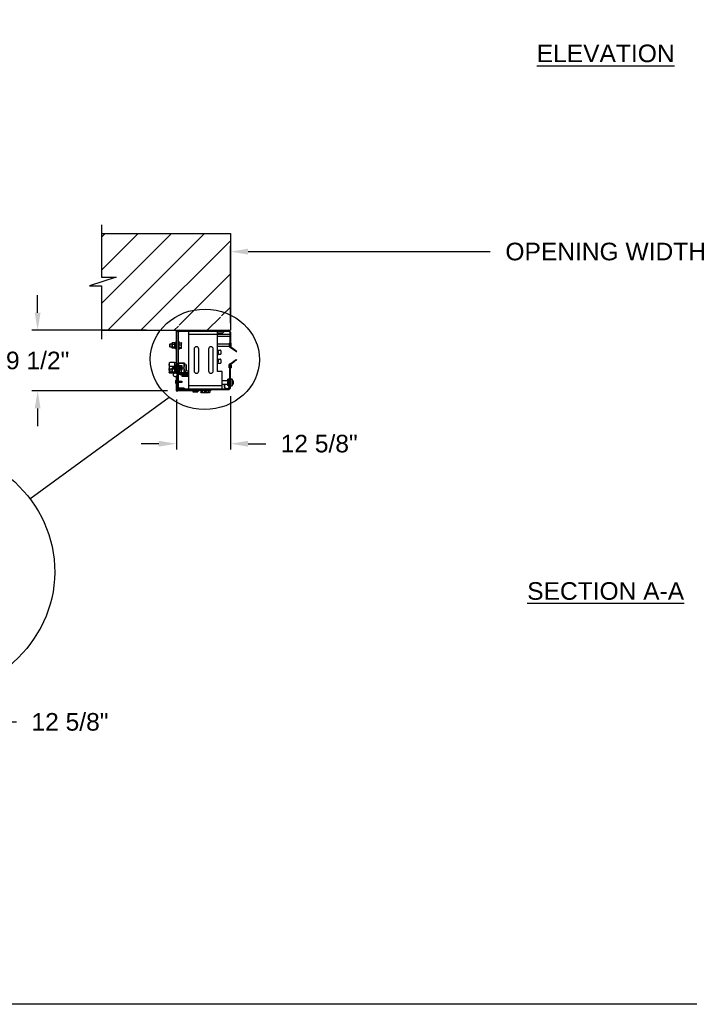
# Model space of a CAD drawing. Header units: inches. Extents: x 170 to 288, y 234 to 248.
# Tile 118 of 256: x 201.16 to 204.72, y 234.45 to 239.7. Entities that reach past the tile are written whole.
import ezdxf

# ---------------------------------------------------------------- set-up
doc = ezdxf.new("R2010")
doc.units = ezdxf.units.IN
doc.header["$LTSCALE"] = 0.25
doc.header["$MEASUREMENT"] = 0
for name, color, linetype in [('ANNOTATIONS', 1, 'Continuous'), ('DETAILS', 4, 'Continuous'), ('SLIM E GUIDE MOTOR RH', 7, 'Continuous')]:
    doc.layers.add(name, color=color, linetype=linetype)
doc.styles.add('ARIAL', font='arial.ttf', dxfattribs={"height": 0.09375})
doc.dimstyles.new('STANDARD$0', dxfattribs={"dimtxt": 0.09375, "dimasz": 0.09375, "dimexe": 0.03125, "dimexo": 0.046875, "dimgap": 0.09, "dimtad": 0, "dimtih": 1, "dimtoh": 1, "dimdec": 4, "dimzin": 0, "dimdsep": 46, "dimtxsty": 'ARIAL', "dimcen": 0.09, "dimadec": 0, "dimazin": 0, "dimtfac": 1, "dimtdec": 4, "dimtofl": 0, "dimtmove": 0, "dimatfit": 1, "dimfxl": 1, "dimtolj": 1, "dimtzin": 0, "dimarcsym": 0})

# ---------------------------------------------------------------- blocks, each defined once
blk = doc.blocks.new('*D19')
at = {"layer": 'ANNOTATIONS', "color": 0, "lineweight": -2, "transparency": 16777216}
for p, q in [((202.2791, 237.6899), (202.2791, 237.4048)), ((201.9901, 237.671), (201.9901, 237.4048)), ((201.8963, 237.436), (201.8026, 237.436)), ((202.3728, 237.436), (202.4666, 237.436))]:
    blk.add_line(p, q, dxfattribs=at)
at = {"layer": 'ANNOTATIONS', "color": 0, "transparency": 16777216}
for points in [[(201.8963, 237.4516), (201.8963, 237.4204), (201.9901, 237.436)], [(202.3728, 237.4516), (202.3728, 237.4204), (202.2791, 237.436)]]:
    blk.add_solid(points, dxfattribs=at)
at = {"layer": 'defpoints', "color": 0, "transparency": 16777216}
for p in [(202.2791, 237.7368), (201.9901, 237.7179), (202.2791, 237.436)]:
    blk.add_point(p, dxfattribs=at)
at = {"layer": 'ANNOTATIONS', "color": 0, "transparency": 16777216, "insert": (202.7517, 237.436), "char_height": 0.09375, "attachment_point": 5, "style": 'ARIAL'}
blk.add_mtext('\\A1;12 5/8"', dxfattribs=at)
blk = doc.blocks.new('*D20')
at = {"layer": 'ANNOTATIONS', "color": 0, "lineweight": -2, "transparency": 16777216}
for p, q in [((201.2507, 238.1347), (201.2507, 238.2284)), ((201.8307, 238.0409), (201.2195, 238.0409)), ((201.9432, 237.7179), (201.2195, 237.7179)), ((201.2507, 237.6242), (201.2507, 237.5304))]:
    blk.add_line(p, q, dxfattribs=at)
at = {"layer": 'ANNOTATIONS', "color": 0, "transparency": 16777216}
for points in [[(201.2351, 238.1347), (201.2663, 238.1347), (201.2507, 238.0409)], [(201.2351, 237.6242), (201.2663, 237.6242), (201.2507, 237.7179)]]:
    blk.add_solid(points, dxfattribs=at)
at = {"layer": 'defpoints', "color": 0, "transparency": 16777216}
for p in [(201.2507, 238.0409), (201.8776, 238.0409), (201.9901, 237.7179)]:
    blk.add_point(p, dxfattribs=at)
at = {"layer": 'ANNOTATIONS', "color": 0, "transparency": 16777216, "insert": (201.2507, 237.8794), "char_height": 0.09375, "attachment_point": 5, "style": 'ARIAL'}
blk.add_mtext('\\A1;9 1/2" ', dxfattribs=at)
blk = doc.blocks.new('*D17')
at = {"layer": 'ANNOTATIONS', "color": 0, "lineweight": -2, "transparency": 16777216}
for p, q in [((202.2791, 238.0782), (202.2791, 238.4916)), ((206.2793, 238.0802), (206.2793, 238.4916)), ((202.3728, 238.4603), (203.6627, 238.4603)), ((206.1855, 238.4603), (204.8954, 238.4603))]:
    blk.add_line(p, q, dxfattribs=at)
at = {"layer": 'ANNOTATIONS', "color": 0, "transparency": 16777216}
for points in [[(202.3728, 238.4759), (202.3728, 238.4447), (202.2791, 238.4603)], [(206.1855, 238.4759), (206.1855, 238.4447), (206.2793, 238.4603)]]:
    blk.add_solid(points, dxfattribs=at)
at = {"layer": 'defpoints', "color": 0, "transparency": 16777216}
for p in [(206.2793, 238.4603), (202.2791, 238.0313), (206.2793, 238.0334)]:
    blk.add_point(p, dxfattribs=at)
at = {"layer": 'ANNOTATIONS', "color": 0, "transparency": 16777216, "insert": (204.2791, 238.4603), "char_height": 0.09375, "attachment_point": 5, "style": 'ARIAL'}
blk.add_mtext('\\A1;OPENING WIDTH', dxfattribs=at)
blk = doc.blocks.new('*D83')
at = {"layer": 'ANNOTATIONS', "color": 0, "lineweight": -2, "transparency": 16777216}
for p, q in [((200.9504, 236.3288), (200.9504, 235.9211)), ((200.2161, 236.2809), (200.2161, 235.9211)), ((200.1223, 235.9524), (200.0286, 235.9524)), ((201.0441, 235.9524), (201.1379, 235.9524))]:
    blk.add_line(p, q, dxfattribs=at)
at = {"layer": 'ANNOTATIONS', "color": 0, "transparency": 16777216}
for points in [[(200.1223, 235.968), (200.1223, 235.9367), (200.2161, 235.9524)], [(201.0441, 235.968), (201.0441, 235.9367), (200.9504, 235.9524)]]:
    blk.add_solid(points, dxfattribs=at)
at = {"layer": 'defpoints', "color": 0, "transparency": 16777216}
for p in [(200.9504, 236.3757), (200.2161, 236.3277), (200.9504, 235.9524)]:
    blk.add_point(p, dxfattribs=at)
at = {"layer": 'ANNOTATIONS', "color": 0, "transparency": 16777216, "insert": (201.423, 235.9524), "char_height": 0.09375, "attachment_point": 5, "style": 'ARIAL'}
blk.add_mtext('\\A1;12 5/8"', dxfattribs=at)

msp = doc.modelspace()

# ---------------------------------------------------------------- hatches: boundary and pattern name
at = {"layer": 'SLIM E GUIDE MOTOR RH'}
h = msp.add_hatch(dxfattribs=at)
h.set_pattern_fill('ANSI31', color=256)
edge = h.paths.add_edge_path()
edge.add_line((202.27907, 238.55657), (201.59157, 238.55657))
edge.add_line((201.59157, 238.55657), (201.59157, 238.32505))
edge.add_line((201.59157, 238.32505), (201.66954, 238.32505))
edge.add_line((201.66954, 238.32505), (201.52747, 238.27814))
edge.add_line((201.52747, 238.27814), (201.59157, 238.27814))
edge.add_line((201.59157, 238.27814), (201.59157, 238.04094))
edge.add_line((201.59157, 238.04094), (201.90489, 238.04094))
edge.add_ellipse((202.14231, 237.88618), major_axis=(0.29083, -0.002), ratio=0.919729, start_angle=62.31458, end_angle=145.08186, ccw=False)
edge.add_line((202.27907, 238.12212), (202.27907, 238.55657))
edge = h.paths.add_edge_path(flags=17)
edge.add_ellipse((202.14231, 237.88618), major_axis=(0.29083, -0.002), ratio=0.919729, start_angle=62.31458, end_angle=145.08186)
edge.add_line((201.90489, 238.04094), (202.27907, 238.04094))
edge.add_line((202.27907, 238.04094), (202.27907, 238.12212))
h.paths.add_polyline_path([(206.8886, 238.32505), (206.96657, 238.32505), (206.96657, 238.55657), (206.27907, 238.55657), (206.27907, 238.04094), (206.96657, 238.04094), (206.96657, 238.27814), (207.03067, 238.27814)])

# ---------------------------------------------------------------- linework, layer by layer
at = {"layer": 'defpoints'}
msp.add_lwpolyline([(213.72204, 234.44685), (194.25216, 234.44685), (194.25216, 247.18196), (213.72204, 247.18196)], close=True, dxfattribs=at)
at = {"layer": 'DETAILS'}
msp.add_line((201.20993, 237.14226), (201.9514, 237.68459), dxfattribs=at)
for centre, major_axis in [((202.14231, 237.88618), (0.29083, -0.002)), ((200.60291, 236.7553), (0.73896, -0.00509))]:
    msp.add_ellipse(centre, major_axis=major_axis, ratio=0.919729, dxfattribs=at)
at = {"layer": 'SLIM E GUIDE MOTOR RH'}
for p, q in [((201.59157, 238.60344), (201.59157, 238.32505)), ((201.59157, 238.55657), (202.27907, 238.55657)), ((202.27907, 238.55657), (202.27907, 238.04094)), ((202.27907, 238.50969), (202.27907, 238.25373)), ((201.66954, 238.32505), (201.52747, 238.27814)), ((201.59157, 238.32505), (201.66954, 238.32505)), ((201.52747, 238.27814), (201.59157, 238.27814)), ((201.59157, 238.27814), (201.59157, 237.99407)), ((201.59157, 238.04094), (202.27907, 238.04094)), ((201.99007, 238.04094), (201.99007, 237.85643)), ((201.99007, 238.03697), (201.9984, 238.03697)), ((201.9984, 238.03697), (201.9984, 237.73677)), ((201.9984, 238.03605), (201.99965, 238.03605)), ((201.9984, 238.03131), (202.00237, 238.03131)), ((202.00237, 237.73807), (202.00237, 238.03131)), ((202.00494, 238.03605), (202.05454, 238.03605)), ((202.00804, 238.03697), (202.00804, 238.04094)), ((202.00804, 238.04094), (202.26944, 238.04094)), ((202.00804, 238.03697), (202.26944, 238.03697)), ((202.05454, 238.03697), (202.05454, 237.72844)), ((202.05454, 238.02031), (202.2751, 238.02031)), ((202.20942, 237.82031), (202.20942, 238.03697)), ((202.20942, 238.02656), (202.23312, 238.02656)), ((202.2751, 238.00781), (202.20942, 238.00781)), ((202.2435, 238.03605), (202.27253, 238.03605)), ((202.26944, 238.04094), (202.26944, 238.03697)), ((202.2751, 238.03131), (202.27907, 238.03131)), ((202.2751, 238.03131), (202.2751, 237.95344)), ((202.27907, 238.03131), (202.27907, 237.95344)), ((201.9557, 237.9667), (201.95723, 237.96822)), ((201.9557, 237.95308), (201.9557, 237.9667)), ((201.95723, 237.95156), (201.9557, 237.95308)), ((201.95723, 237.96822), (201.96764, 237.96822)), ((201.95723, 237.95156), (201.95723, 237.96822)), ((201.96764, 237.95156), (201.95723, 237.95156)), ((201.96764, 237.97239), (201.96847, 237.97335)), ((201.96764, 237.97239), (201.96764, 237.94739)), ((201.96847, 237.94643), (201.96764, 237.94739)), ((201.9809, 237.97418), (201.9693, 237.97418)), ((201.9809, 237.96525), (201.9693, 237.96525)), ((201.9809, 237.95096), (201.9693, 237.95096)), ((201.9809, 237.9456), (201.9693, 237.9456)), ((201.98174, 237.97335), (201.98257, 237.97239)), ((201.98257, 237.94739), (201.98174, 237.94643)), ((201.98257, 237.97437), (201.98674, 237.97437)), ((201.98257, 237.97437), (201.98257, 237.94541)), ((201.98257, 237.9469), (201.98674, 237.9469)), ((201.98257, 237.94606), (201.98674, 237.94606)), ((201.98674, 237.94541), (201.98257, 237.94541)), ((201.98674, 237.98072), (201.99007, 237.98072)), ((201.98674, 237.98072), (201.98674, 237.93906)), ((202.00237, 237.98072), (202.0057, 237.98072)), ((202.0057, 237.93906), (202.0057, 237.98072)), ((202.0057, 237.97378), (202.01672, 237.97378)), ((202.0057, 237.96344), (202.01672, 237.96344)), ((202.0057, 237.94955), (202.01672, 237.94955)), ((202.0057, 237.946), (202.01672, 237.946)), ((202.0176, 237.9728), (202.01784, 237.97239)), ((202.01784, 237.94739), (202.0176, 237.94698)), ((202.01784, 237.94739), (202.01784, 237.97239)), ((202.27242, 237.96614), (202.20942, 237.96614)), ((202.27241, 237.95364), (202.20942, 237.95364)), ((202.27255, 237.97081), (202.27211, 237.95546)), ((202.27525, 237.96816), (202.27424, 237.97107)), ((202.27483, 237.95571), (202.27486, 237.96084)), ((202.27507, 237.96184), (202.27507, 237.96297)), ((202.27508, 237.96399), (202.27508, 237.96505)), ((202.27509, 237.96609), (202.2751, 237.96713)), ((202.2751, 237.96614), (202.27509, 237.96614)), ((202.27907, 237.95344), (202.2751, 237.95344)), ((202.27708, 237.95039), (202.31013, 237.92731)), ((202.27927, 237.96614), (202.27907, 237.96614)), ((202.27926, 237.96447), (202.27907, 237.96447)), ((202.28034, 237.97107), (202.27923, 237.96813)), ((202.27925, 237.96297), (202.27925, 237.96182)), ((202.27927, 237.96503), (202.27926, 237.96397)), ((202.27928, 237.9671), (202.27927, 237.96606)), ((202.27931, 237.96083), (202.27934, 237.95571)), ((202.28811, 237.94573), (202.28019, 237.95153)), ((202.28197, 237.95534), (202.28192, 237.97078)), ((202.28988, 237.94446), (202.28928, 237.94489)), ((202.29174, 237.94312), (202.29116, 237.94354)), ((201.99007, 237.93906), (201.98674, 237.93906)), ((202.0057, 237.93906), (202.00237, 237.93906)), ((202.08471, 237.94104), (202.08471, 237.82437)), ((202.10971, 237.82437), (202.10971, 237.94104)), ((202.16194, 237.94104), (202.16194, 237.82437)), ((202.18694, 237.82437), (202.18694, 237.94104)), ((202.20942, 237.93541), (202.22478, 237.93541)), ((202.21528, 237.92708), (202.20942, 237.92708)), ((202.20942, 237.92707), (202.21351, 237.92707)), ((202.21561, 237.91283), (202.21561, 237.92674)), ((202.22478, 237.91249), (202.21594, 237.91249)), ((202.22811, 237.93208), (202.22811, 237.91583)), ((202.29359, 237.94179), (202.29293, 237.94227)), ((202.2955, 237.94043), (202.29471, 237.94099)), ((202.29732, 237.93912), (202.29662, 237.93962)), ((202.29931, 237.93769), (202.29847, 237.93829)), ((202.30113, 237.93638), (202.3004, 237.93691)), ((202.30306, 237.935), (202.30212, 237.93567)), ((202.30488, 237.93369), (202.30409, 237.93426)), ((202.30678, 237.93233), (202.30594, 237.93293)), ((202.30853, 237.93107), (202.30783, 237.93158)), ((202.31056, 237.92962), (202.30962, 237.93029)), ((201.95217, 237.86594), (201.95291, 237.8668)), ((201.95217, 237.86594), (201.95217, 237.81594)), ((201.95291, 237.8668), (201.95423, 237.86833)), ((201.9555, 237.86964), (201.95432, 237.86825)), ((201.9812, 237.86964), (201.9555, 237.86964)), ((201.9812, 237.86877), (201.9555, 237.86877)), ((201.9812, 237.84822), (201.9555, 237.84822)), ((201.96764, 237.83906), (201.9688, 237.8404)), ((201.96764, 237.83906), (201.96764, 237.81406)), ((201.9693, 237.84095), (201.96879, 237.84037)), ((201.9809, 237.84095), (201.9693, 237.84095)), ((201.9809, 237.84095), (201.98142, 237.84037)), ((201.9812, 237.86964), (201.9812, 237.84061)), ((201.9812, 237.86594), (201.98174, 237.86594)), ((201.98141, 237.8404), (201.98257, 237.83906)), ((201.98174, 237.86839), (201.99007, 237.86839)), ((201.98174, 237.84002), (201.98174, 237.86839)), ((201.98644, 237.85338), (201.98174, 237.85338)), ((201.98644, 237.8494), (201.98174, 237.8494)), ((201.98257, 237.84104), (201.98674, 237.84104)), ((201.98257, 237.84104), (201.98257, 237.81389)), ((201.987, 237.85643), (201.98644, 237.85514)), ((201.98644, 237.85555), (201.98672, 237.85604)), ((201.98644, 237.85555), (201.98644, 237.84305)), ((201.987, 237.84673), (201.98644, 237.84445)), ((201.98672, 237.84256), (201.98644, 237.84305)), ((201.98644, 237.83888), (201.987, 237.83985)), ((201.987, 237.83985), (201.98644, 237.83805)), ((201.98644, 237.83888), (201.98644, 237.82638)), ((201.98674, 237.84253), (201.98674, 237.83963)), ((201.987, 237.84217), (201.98681, 237.84261)), ((201.99277, 237.85643), (201.987, 237.85643)), ((201.99277, 237.85385), (201.987, 237.85385)), ((201.99277, 237.84673), (201.987, 237.84673)), ((201.99277, 237.84217), (201.987, 237.84217)), ((201.99277, 237.83985), (201.987, 237.83985)), ((201.99007, 237.84217), (201.99007, 237.83985)), ((201.99277, 237.85797), (201.99444, 237.85797)), ((201.99277, 237.85797), (201.99277, 237.82397)), ((201.99277, 237.8413), (201.99444, 237.8413)), ((201.99444, 237.8618), (201.99444, 237.72864)), ((201.9984, 237.8618), (201.99444, 237.8618)), ((201.9984, 237.85763), (201.99444, 237.85763)), ((202.00237, 237.86594), (202.0029, 237.86594)), ((202.00237, 237.85347), (202.01944, 237.85347)), ((202.00237, 237.85337), (202.00634, 237.85337)), ((202.0029, 237.85347), (202.0029, 237.86799)), ((202.0029, 237.86799), (202.0286, 237.86799)), ((202.0029, 237.86605), (202.0286, 237.86605)), ((202.00634, 237.81567), (202.00634, 237.85337)), ((202.01944, 237.84513), (202.00634, 237.84513)), ((202.00634, 237.84117), (202.0286, 237.84117)), ((202.00634, 237.84067), (202.01672, 237.84067)), ((202.01672, 237.84067), (202.01745, 237.83969)), ((202.01746, 237.8397), (202.01784, 237.83906)), ((202.01784, 237.83906), (202.01784, 237.8368)), ((202.01944, 237.85347), (202.01944, 237.84513)), ((202.0286, 237.86799), (202.02948, 237.86604)), ((202.03163, 237.86629), (202.03194, 237.86594)), ((202.03194, 237.81594), (202.03194, 237.86594)), ((202.03194, 237.85761), (202.03236, 237.85761)), ((202.03236, 237.86177), (202.0398, 237.86177)), ((202.03236, 237.82011), (202.03236, 237.86177)), ((202.04174, 237.85903), (202.04174, 237.85703)), ((202.04247, 237.85805), (202.04174, 237.85805)), ((202.042, 237.85697), (202.04343, 237.85681)), ((202.04278, 237.82452), (202.04278, 237.85689)), ((202.0432, 237.85684), (202.0432, 237.82466)), ((202.0437, 237.8248), (202.0437, 237.85648)), ((202.20942, 237.87274), (202.21528, 237.87274)), ((202.22478, 237.8644), (202.20942, 237.8644)), ((202.21561, 237.87307), (202.21561, 237.88699)), ((202.21594, 237.88732), (202.22478, 237.88732)), ((202.22811, 237.88399), (202.22811, 237.86774)), ((202.27255, 237.84124), (202.27211, 237.85658)), ((202.27525, 237.84389), (202.27424, 237.84098)), ((202.27483, 237.85634), (202.27486, 237.8512)), ((202.27507, 237.8502), (202.27507, 237.84907)), ((202.27508, 237.84805), (202.27508, 237.847)), ((202.27509, 237.84596), (202.2751, 237.84492)), ((202.2751, 237.85861), (202.27907, 237.85861)), ((202.2751, 237.73677), (202.2751, 237.85861)), ((202.27708, 237.86165), (202.30958, 237.88435)), ((202.27907, 237.73677), (202.27907, 237.85861)), ((202.28034, 237.84098), (202.27923, 237.84391)), ((202.27925, 237.84908), (202.27925, 237.85023)), ((202.27927, 237.84701), (202.27926, 237.84808)), ((202.27928, 237.84494), (202.27927, 237.84599)), ((202.27931, 237.85122), (202.27934, 237.85634)), ((202.28811, 237.86632), (202.28019, 237.86052)), ((202.28197, 237.85671), (202.28192, 237.84127)), ((202.28988, 237.86759), (202.28928, 237.86716)), ((202.29174, 237.86892), (202.29116, 237.86851)), ((202.29359, 237.87026), (202.29293, 237.86978)), ((202.2955, 237.87162), (202.29471, 237.87106)), ((202.29732, 237.87293), (202.29662, 237.87243)), ((202.29931, 237.87436), (202.29847, 237.87376)), ((202.30113, 237.87566), (202.3004, 237.87514)), ((202.30306, 237.87705), (202.30212, 237.87637)), ((202.30488, 237.87835), (202.30409, 237.87779)), ((202.30678, 237.87972), (202.30594, 237.87912)), ((202.30853, 237.88098), (202.30783, 237.88047)), ((202.30824, 237.88041), (202.30824, 237.88077)), ((202.31056, 237.88243), (202.30962, 237.88176)), ((201.95291, 237.81508), (201.95217, 237.81594)), ((201.95423, 237.81355), (201.95291, 237.81508)), ((201.9555, 237.81225), (201.95352, 237.81456)), ((201.9557, 237.82039), (201.9555, 237.82039)), ((201.96846, 237.81311), (201.9555, 237.81311)), ((201.96923, 237.81225), (201.9555, 237.81225)), ((201.9557, 237.83336), (201.95723, 237.83489)), ((201.9557, 237.81975), (201.9557, 237.83336)), ((201.95723, 237.81822), (201.9557, 237.81975)), ((201.95723, 237.83489), (201.96764, 237.83489)), ((201.95723, 237.81822), (201.95723, 237.83489)), ((201.96764, 237.81822), (201.95723, 237.81822)), ((201.9688, 237.81271), (201.96764, 237.81406)), ((201.9809, 237.83276), (201.9693, 237.83276)), ((201.9809, 237.81837), (201.9693, 237.81837)), ((201.97806, 237.81217), (201.9693, 237.81217)), ((201.99284, 237.81579), (201.98203, 237.81379)), ((201.99284, 237.79114), (201.98203, 237.79314)), ((201.98257, 237.81406), (201.9824, 237.81386)), ((201.98257, 237.81401), (201.98321, 237.81401)), ((201.987, 237.82902), (201.98644, 237.82722)), ((201.987, 237.82542), (201.98644, 237.82638)), ((201.98674, 237.82586), (201.98674, 237.81466)), ((201.99277, 237.83624), (201.987, 237.83624)), ((201.99277, 237.82902), (201.987, 237.82902)), ((201.99277, 237.82542), (201.987, 237.82542)), ((201.99007, 237.82542), (201.99007, 237.81528)), ((201.99007, 237.79165), (201.99007, 237.77313)), ((201.99444, 237.79114), (201.99047, 237.79114)), ((201.99047, 237.79114), (201.99047, 237.77219)), ((201.99047, 237.78697), (201.99444, 237.78697)), ((201.99444, 237.82397), (201.99277, 237.82397)), ((201.99444, 237.81446), (201.99284, 237.81579)), ((201.99444, 237.79247), (201.99284, 237.79114)), ((201.9984, 237.80763), (201.99444, 237.80763)), ((201.9984, 237.80347), (201.99444, 237.80347)), ((201.99444, 237.79927), (201.9984, 237.79927)), ((202.00634, 237.81567), (202.00237, 237.81567)), ((202.0057, 237.80572), (202.00237, 237.80572)), ((202.0057, 237.80572), (202.0057, 237.80725)), ((202.00634, 237.8368), (202.01944, 237.8368)), ((202.01944, 237.82847), (202.00634, 237.82847)), ((202.00634, 237.81688), (202.01672, 237.81688)), ((202.00699, 237.81244), (202.01672, 237.81244)), ((202.01467, 237.80337), (202.01467, 237.80733)), ((202.05237, 237.80733), (202.01467, 237.80733)), ((202.05237, 237.80337), (202.01467, 237.80337)), ((202.01784, 237.81406), (202.01746, 237.81341)), ((202.01774, 237.81389), (202.01924, 237.81389)), ((202.01784, 237.81406), (202.01784, 237.82847)), ((202.01784, 237.81605), (202.0286, 237.81605)), ((202.01784, 237.81583), (202.0286, 237.81583)), ((202.01924, 237.81472), (202.01924, 237.80847)), ((202.05454, 237.81472), (202.01924, 237.81472)), ((202.01924, 237.80847), (202.05454, 237.80847)), ((202.05454, 237.80222), (202.01924, 237.80222)), ((202.01924, 237.80222), (202.01924, 237.79597)), ((202.01924, 237.79597), (202.05454, 237.79597)), ((202.01944, 237.8368), (202.01944, 237.82847)), ((202.03194, 237.81594), (202.03163, 237.81559)), ((202.03236, 237.82427), (202.03194, 237.82427)), ((202.03194, 237.81594), (202.03194, 237.81594)), ((202.0374, 237.82011), (202.03236, 237.82011)), ((202.04632, 237.82514), (202.05454, 237.82514)), ((202.05237, 237.80733), (202.05237, 237.80337)), ((202.2352, 237.82031), (202.20942, 237.82031)), ((202.2352, 237.72844), (202.2352, 237.82031)), ((201.987, 237.77219), (201.98644, 237.76907)), ((201.98644, 237.77219), (201.98644, 237.75969)), ((201.987, 237.76594), (201.98644, 237.76282)), ((201.98648, 237.77227), (201.98659, 237.77246)), ((201.98659, 237.77246), (201.98672, 237.77267)), ((201.98664, 237.75944), (201.987, 237.75892)), ((201.98681, 237.75905), (201.98672, 237.75921)), ((201.98683, 237.75902), (201.98681, 237.75905)), ((201.98688, 237.77291), (201.987, 237.77308)), ((201.98689, 237.75899), (201.987, 237.7588)), ((201.987, 237.77268), (201.9869, 237.77219)), ((201.987, 237.77296), (201.98693, 237.77264)), ((201.987, 237.77308), (201.98694, 237.77285)), ((201.99047, 237.77313), (201.987, 237.77313)), ((201.99047, 237.77313), (201.987, 237.77313)), ((201.99047, 237.77308), (201.987, 237.77308)), ((201.99047, 237.77296), (201.987, 237.77296)), ((201.99047, 237.77268), (201.987, 237.77268)), ((201.99277, 237.77219), (201.987, 237.77219)), ((201.99277, 237.76594), (201.987, 237.76594)), ((201.99277, 237.75969), (201.987, 237.75969)), ((201.99047, 237.7592), (201.987, 237.7592)), ((201.99047, 237.75892), (201.987, 237.75892)), ((201.99047, 237.7588), (201.987, 237.7588)), ((201.99047, 237.75875), (201.987, 237.75875)), ((201.99047, 237.75875), (201.987, 237.75875)), ((201.99007, 237.75875), (201.99007, 237.71791)), ((201.99047, 237.75969), (201.99047, 237.72864)), ((201.99277, 237.77461), (201.99444, 237.77461)), ((201.99277, 237.77461), (201.99277, 237.75727)), ((201.99444, 237.75727), (201.99277, 237.75727)), ((201.9984, 237.73677), (201.99444, 237.73677)), ((202.00237, 237.73807), (201.9984, 237.73807)), ((202.00237, 237.77011), (202.01944, 237.77011)), ((202.01944, 237.76177), (202.00237, 237.76177)), ((202.01944, 237.77011), (202.01944, 237.76177)), ((202.2352, 237.74511), (202.05454, 237.74511)), ((202.2352, 237.7736), (202.26232, 237.7736)), ((202.26232, 237.75195), (202.2352, 237.75195)), ((202.26232, 237.77957), (202.26626, 237.77957)), ((202.26232, 237.77957), (202.26232, 237.74598)), ((202.26626, 237.77913), (202.26232, 237.77913)), ((202.26626, 237.77268), (202.26232, 237.77268)), ((202.26626, 237.76764), (202.26232, 237.76764)), ((202.26626, 237.75597), (202.26232, 237.75597)), ((202.26626, 237.75129), (202.26232, 237.75129)), ((202.26626, 237.74607), (202.26232, 237.74607)), ((202.26626, 237.74598), (202.26232, 237.74598)), ((202.26626, 237.78016), (202.26626, 237.74539)), ((202.26626, 237.78016), (202.27282, 237.78016)), ((202.26626, 237.78016), (202.27282, 237.78016)), ((202.27282, 237.78015), (202.26626, 237.78015)), ((202.26626, 237.74539), (202.27282, 237.74539)), ((202.26626, 237.74539), (202.27282, 237.74539)), ((202.27282, 237.78016), (202.27282, 237.74539)), ((202.27282, 237.7736), (202.2751, 237.7736)), ((202.2751, 237.75195), (202.27282, 237.75195)), ((202.27907, 237.73677), (202.2751, 237.73677)), ((202.28563, 237.78016), (202.27907, 237.78016)), ((202.27907, 237.78016), (202.28563, 237.78016)), ((202.27907, 237.77371), (202.27919, 237.77392)), ((202.27908, 237.75132), (202.27907, 237.7513)), ((202.27907, 237.74539), (202.28563, 237.74539)), ((202.28563, 237.78016), (202.28563, 237.74539)), ((202.28563, 237.77957), (202.28957, 237.77957)), ((202.28563, 237.77913), (202.28957, 237.77913)), ((202.28563, 237.77268), (202.28957, 237.77268)), ((202.28563, 237.76764), (202.28957, 237.76764)), ((202.28563, 237.75597), (202.28957, 237.75597)), ((202.28563, 237.75129), (202.28957, 237.75129)), ((202.28563, 237.74607), (202.28957, 237.74607)), ((202.28957, 237.74598), (202.28563, 237.74598)), ((202.28957, 237.74598), (202.28957, 237.77957)), ((202.28957, 237.77334), (202.2905, 237.77324)), ((202.2905, 237.75231), (202.28957, 237.75221)), ((202.2905, 237.77324), (202.2905, 237.75231)), ((201.99523, 237.72124), (201.99007, 237.72124)), ((201.99007, 237.71957), (201.9984, 237.71957)), ((201.99007, 237.71791), (201.9984, 237.71791)), ((201.99444, 237.72864), (201.99047, 237.72864)), ((201.9984, 237.72773), (201.9984, 237.72448)), ((201.9984, 237.71791), (201.9984, 237.72051)), ((201.9986, 237.72051), (201.9986, 237.72447)), ((201.9986, 237.72447), (202.26677, 237.72447)), ((201.9986, 237.72051), (202.1111, 237.72051)), ((202.00674, 237.72447), (202.00674, 237.72844)), ((202.00674, 237.72844), (202.26677, 237.72844)), ((202.00804, 237.72844), (202.00804, 237.73241)), ((202.03174, 237.73241), (202.00804, 237.73241)), ((202.03174, 237.73241), (202.03174, 237.72844)), ((202.07744, 237.71884), (202.07744, 237.72051)), ((202.07744, 237.71884), (202.10727, 237.71884)), ((202.07895, 237.71884), (202.07895, 237.71307)), ((202.07895, 237.71307), (202.08114, 237.71251)), ((202.07985, 237.71251), (202.07933, 237.71281)), ((202.07985, 237.71251), (202.09235, 237.71251)), ((202.08333, 237.71884), (202.08333, 237.71307)), ((202.08333, 237.71307), (202.08691, 237.71251)), ((202.09048, 237.71884), (202.09048, 237.71307)), ((202.09288, 237.71281), (202.09235, 237.71251)), ((202.09283, 237.71251), (202.10468, 237.71251)), ((202.09308, 237.71277), (202.0943, 237.71251)), ((202.09326, 237.71884), (202.09326, 237.71307)), ((202.09477, 237.72051), (202.09477, 237.71884)), ((202.09692, 237.71884), (202.09692, 237.71307)), ((202.09692, 237.71307), (202.10038, 237.71251)), ((202.10384, 237.71884), (202.10384, 237.71307)), ((202.10503, 237.71261), (202.10485, 237.71251)), ((202.10552, 237.71884), (202.10552, 237.71307)), ((202.10694, 237.72447), (202.10694, 237.72051)), ((202.10727, 237.72051), (202.10727, 237.71884)), ((202.1111, 237.72051), (202.1111, 237.72447)), ((202.11437, 237.72114), (202.11437, 237.72447)), ((202.11437, 237.72114), (202.17537, 237.72114)), ((202.12077, 237.72114), (202.12077, 237.71012)), ((202.12092, 237.71005), (202.12077, 237.71012)), ((202.1227, 237.70901), (202.12092, 237.71004)), ((202.16704, 237.70901), (202.1227, 237.70901)), ((202.12822, 237.72114), (202.12822, 237.71012)), ((202.1337, 237.72114), (202.1337, 237.72447)), ((202.14025, 237.72114), (202.14025, 237.71012)), ((202.14204, 237.70901), (202.14106, 237.70957)), ((202.14265, 237.72114), (202.14265, 237.71012)), ((202.14564, 237.72114), (202.14564, 237.71012)), ((202.14949, 237.71004), (202.1477, 237.70901)), ((202.14964, 237.72114), (202.14964, 237.71012)), ((202.15604, 237.72447), (202.15604, 237.72114)), ((202.15993, 237.72114), (202.15993, 237.71012)), ((202.16802, 237.70957), (202.16704, 237.70901)), ((202.16883, 237.72114), (202.16883, 237.71012)), ((202.17537, 237.72447), (202.17537, 237.72114)), ((202.26677, 237.72844), (202.26677, 237.72447))]:
    msp.add_line(p, q, dxfattribs=at)
msp.add_circle((201.98394, 237.80347), 0.0105, dxfattribs=at)
for centre, radius, start, end in [((202.00804, 238.03131), 0.00963, 90, 180), ((202.00804, 238.03131), 0.00567, 90, 180), ((202.23312, 238.03697), 0.01042, 270, 0), ((202.26944, 238.03131), 0.00963, 0, 90), ((202.26944, 238.03131), 0.00567, 0, 90), ((202.09721, 237.94104), 0.0125, 0, 180), ((202.17444, 237.94104), 0.0125, 0, 180), ((202.27704, 237.95532), 0.00493, 178.36516, 270.4196), ((202.27342, 237.97078), 0.000867, 19.15679, 178.36516), ((202.27709, 237.9557), 0.00226, 179.65291, 0.34709), ((202.27488, 237.96136), 0.000519, 268.45576, 68.67393), ((202.27498, 237.96348), 0.000519, 280.22865, 79.07717), ((202.27512, 237.96557), 0.000519, 265.84202, 93.4638), ((202.27517, 237.96764), 0.000519, 261.62824, 81.62824), ((202.27931, 237.96762), 0.000519, 99.70373, 266.23186), ((202.27935, 237.96555), 0.000519, 98.37204, 260.93378), ((202.2794, 237.96347), 0.000519, 105.78761, 253.51821), ((202.27943, 237.96133), 0.000519, 110.54969, 257.05455), ((202.27704, 237.95532), 0.00493, 309.68343, 0.1785), ((202.28111, 237.97078), 0.000818, 0.1785, 159.16523), ((202.28857, 237.94513), 0.000754, 340.70985, 127.95256), ((202.29026, 237.94364), 0.000906, 353.30666, 115.35575), ((202.29214, 237.94244), 0.000801, 348.0754, 120.58701), ((202.21528, 237.92674), 0.000333, 0, 90), ((202.21594, 237.91283), 0.000333, 180, 270), ((202.22478, 237.93208), 0.00333, 0, 90), ((202.22478, 237.91583), 0.00333, 270, 0), ((202.29404, 237.94123), 0.000716, 340.42247, 128.23994), ((202.29594, 237.93986), 0.000721, 340.30107, 128.36134), ((202.29769, 237.93842), 0.000794, 350.82405, 117.83836), ((202.29969, 237.93708), 0.000725, 346.65898, 122.00343), ((202.30152, 237.93589), 0.000634, 340.26772, 128.39469), ((202.30345, 237.93446), 0.000665, 342.44348, 126.21893), ((202.30523, 237.93306), 0.000728, 349.74445, 118.91796), ((202.3071, 237.93168), 0.00073, 352.01086, 116.65155), ((202.3089, 237.93044), 0.00073, 348.0451, 120.61731), ((202.31075, 237.9282), 0.00108, 235.07686, 51.6115), ((202.31095, 237.92927), 0.000523, 334.1147, 138.41048), ((202.04198, 237.85748), 0.000506, 241.68521, 272.39134), ((202.21528, 237.87307), 0.000333, 270, 0), ((202.21594, 237.88699), 0.000333, 90, 180), ((202.22478, 237.88399), 0.00333, 0, 90), ((202.22478, 237.86774), 0.00333, 270, 0), ((202.27704, 237.85672), 0.00493, 89.5804, 181.63484), ((202.27342, 237.84127), 0.000867, 181.63484, 340.84321), ((202.27709, 237.85635), 0.00226, 359.65291, 180.34709), ((202.27488, 237.85069), 0.000519, 291.32607, 91.54424), ((202.27498, 237.84856), 0.000519, 280.92283, 79.77135), ((202.27512, 237.84648), 0.000519, 266.5362, 94.15798), ((202.27517, 237.8444), 0.000519, 278.37176, 98.37176), ((202.27931, 237.84443), 0.000519, 93.76814, 260.29627), ((202.27935, 237.8465), 0.000519, 99.06622, 261.62796), ((202.2794, 237.84858), 0.000519, 106.48179, 254.21239), ((202.27943, 237.85071), 0.000519, 102.94545, 249.45031), ((202.27704, 237.85672), 0.00493, 359.8215, 50.31657), ((202.28111, 237.84127), 0.000818, 200.83477, 359.8215), ((202.28857, 237.86691), 0.000754, 232.04744, 19.29015), ((202.29026, 237.86841), 0.000906, 244.64425, 6.69334), ((202.29214, 237.86961), 0.000801, 239.41299, 11.9246), ((202.29404, 237.87082), 0.000716, 231.76006, 19.57753), ((202.29594, 237.87219), 0.000721, 231.63866, 19.69893), ((202.29769, 237.87363), 0.000794, 242.16164, 9.17595), ((202.29969, 237.87497), 0.000725, 237.99657, 13.34102), ((202.30152, 237.87616), 0.000634, 231.60531, 19.73228), ((202.30345, 237.87759), 0.000665, 233.78107, 17.55652), ((202.30523, 237.87899), 0.000728, 241.08204, 10.25555), ((202.3071, 237.88037), 0.00073, 243.34845, 7.98914), ((202.3089, 237.88161), 0.00073, 239.38269, 11.9549), ((202.31095, 237.88278), 0.000523, 221.58952, 25.8853), ((202.31075, 237.88385), 0.00108, 308.3885, 27.66424), ((202.01467, 237.81567), 0.0123, 180, 270), ((202.01467, 237.81567), 0.00833, 180, 270), ((202.04632, 237.81472), 0.01042, 90, 180), ((202.09721, 237.82437), 0.0125, 180, 0), ((202.17444, 237.82437), 0.0125, 180, 0), ((202.00674, 237.73677), 0.0123, 180, 270), ((202.00804, 237.73807), 0.00963, 180, 270), ((202.00674, 237.73677), 0.00833, 180, 270), ((202.00804, 237.73807), 0.00567, 180, 270), ((202.25974, 237.74381), 0.01537, 148.01406, 31.63445), ((202.25974, 237.74381), 0.01373, 143.65042, 17.69841), ((202.26677, 237.73677), 0.0123, 270, 0), ((202.26677, 237.73677), 0.00833, 270, 0), ((202.28242, 237.76277), 0.01322, 307.68614, 52.31386), ((201.9986, 237.72864), 0.00813, 180, 270), ((201.9986, 237.72864), 0.00417, 180, 270)]:
    msp.add_arc(centre, radius, start, end, dxfattribs=at)
for points, knots in [([(201.96764, 237.96971), (201.9677, 237.97034), (201.96783, 237.97161), (201.96858, 237.97309), (201.96914, 237.97393), (201.9693, 237.97418)], [0, 0, 0, 0, 0.4062869, 0.8272683, 1, 1, 1, 1]), ([(201.9693, 237.96525), (201.96887, 237.96594), (201.96798, 237.96736), (201.96764, 237.9689), (201.96764, 237.96969), (201.96764, 237.96971)], [0, 0, 0, 0, 0.4843454, 0.9863246, 1, 1, 1, 1]), ([(201.96764, 237.9581), (201.9677, 237.9591), (201.96783, 237.96114), (201.96858, 237.96351), (201.96914, 237.96486), (201.9693, 237.96525)], [0, 0, 0, 0, 0.40628888, 0.8272682, 1, 1, 1, 1]), ([(201.9693, 237.95096), (201.96887, 237.95207), (201.96798, 237.95433), (201.96764, 237.9568), (201.96764, 237.95807), (201.96764, 237.9581)], [0, 0, 0, 0, 0.48434487, 0.98632768, 1, 1, 1, 1]), ([(201.9693, 237.95096), (201.96906, 237.95073), (201.96847, 237.9502), (201.9678, 237.9493), (201.96769, 237.94863), (201.96764, 237.94828)], [0, 0, 0, 0, 0.2654576, 0.6280791, 1, 1, 1, 1]), ([(201.96764, 237.94828), (201.96764, 237.94822), (201.96765, 237.94782), (201.96792, 237.94707), (201.96859, 237.94624), (201.96913, 237.94576), (201.9693, 237.9456)], [0, 0, 0, 0, 0.0665327, 0.4352825, 0.8145506, 1, 1, 1, 1]), ([(201.9693, 237.97418), (201.96904, 237.97395), (201.96871, 237.97368), (201.96851, 237.97338), (201.96848, 237.97333)], [0, 0, 0, 0, 0.81568128, 1, 1, 1, 1]), ([(201.98257, 237.96971), (201.98251, 237.97034), (201.98238, 237.97161), (201.98163, 237.97309), (201.98107, 237.97393), (201.9809, 237.97418)], [0, 0, 0, 0, 0.4062869, 0.8272683, 1, 1, 1, 1]), ([(201.9809, 237.97418), (201.98117, 237.97395), (201.9815, 237.97368), (201.9817, 237.97338), (201.98173, 237.97333)], [0, 0, 0, 0, 0.8156543, 1, 1, 1, 1]), ([(201.9809, 237.96525), (201.98134, 237.96594), (201.98223, 237.96736), (201.98257, 237.9689), (201.98257, 237.96969), (201.98257, 237.96971)], [0, 0, 0, 0, 0.4843454, 0.9863246, 1, 1, 1, 1]), ([(201.98257, 237.9581), (201.98251, 237.9591), (201.98238, 237.96114), (201.98163, 237.96351), (201.98107, 237.96486), (201.9809, 237.96525)], [0, 0, 0, 0, 0.40628888, 0.8272682, 1, 1, 1, 1]), ([(201.9809, 237.95096), (201.98134, 237.95207), (201.98223, 237.95433), (201.98257, 237.9568), (201.98257, 237.95807), (201.98257, 237.9581)], [0, 0, 0, 0, 0.48434487, 0.98632768, 1, 1, 1, 1]), ([(201.9809, 237.95096), (201.98115, 237.95073), (201.98174, 237.9502), (201.98241, 237.9493), (201.98252, 237.94863), (201.98257, 237.94828)], [0, 0, 0, 0, 0.2654576, 0.6280791, 1, 1, 1, 1]), ([(201.98257, 237.94828), (201.98257, 237.94822), (201.98256, 237.94782), (201.98228, 237.94707), (201.98162, 237.94624), (201.98108, 237.94576), (201.9809, 237.9456)], [0, 0, 0, 0, 0.0665327, 0.4352825, 0.8145506, 1, 1, 1, 1]), ([(202.01784, 237.96861), (202.0177, 237.96996), (202.01753, 237.97171), (202.01687, 237.97339), (202.01672, 237.97378)], [0, 0, 0, 0, 0.770634, 1, 1, 1, 1]), ([(202.01672, 237.97378), (202.01707, 237.97349), (202.01746, 237.97317), (202.01756, 237.97283), (202.01757, 237.97279)], [0, 0, 0, 0, 0.8767078, 1, 1, 1, 1]), ([(202.01672, 237.96344), (202.01717, 237.96472), (202.01777, 237.96643), (202.01782, 237.96818), (202.01784, 237.96861)], [0, 0, 0, 0, 0.7536961, 1, 1, 1, 1]), ([(202.01784, 237.95649), (202.01784, 237.95666), (202.01783, 237.95791), (202.01758, 237.96026), (202.01701, 237.96237), (202.01672, 237.96344)], [0, 0, 0, 0, 0.0700904, 0.5307861, 1, 1, 1, 1]), ([(202.01672, 237.94955), (202.01703, 237.95068), (202.01766, 237.95295), (202.01778, 237.95531), (202.01784, 237.95649)], [0, 0, 0, 0, 0.4954583, 1, 1, 1, 1]), ([(202.01784, 237.94777), (202.01784, 237.94782), (202.01783, 237.94813), (202.01758, 237.94874), (202.01701, 237.94928), (202.01672, 237.94955)], [0, 0, 0, 0, 0.07009512, 0.53078885, 1, 1, 1, 1]), ([(202.01672, 237.946), (202.01703, 237.94629), (202.01766, 237.94687), (202.01778, 237.94747), (202.01784, 237.94777)], [0, 0, 0, 0, 0.4954617, 1, 1, 1, 1]), ([(201.95217, 237.8585), (201.9523, 237.85994), (201.95256, 237.86286), (201.95405, 237.86627), (201.95518, 237.86821), (201.9555, 237.86877)], [0, 0, 0, 0, 0.4062883, 0.8272717, 1, 1, 1, 1]), ([(201.9555, 237.84822), (201.95463, 237.84982), (201.95329, 237.85225), (201.95237, 237.85569), (201.95217, 237.85751), (201.95217, 237.85845), (201.95217, 237.8585)], [0, 0, 0, 0, 0.4839095, 0.7351908, 0.9863413, 1, 1, 1, 1]), ([(201.95217, 237.83431), (201.95217, 237.83462), (201.9522, 237.83671), (201.95275, 237.8406), (201.95408, 237.8449), (201.95515, 237.8474), (201.9555, 237.84822)], [0, 0, 0, 0, 0.066532, 0.4352843, 0.8145495, 1, 1, 1, 1]), ([(201.9555, 237.86877), (201.95458, 237.86821), (201.9535, 237.86756), (201.953, 237.86687), (201.95294, 237.86678)], [0, 0, 0, 0, 0.86579389, 1, 1, 1, 1]), ([(201.95442, 237.86798), (201.95446, 237.86806), (201.95474, 237.86863), (201.95515, 237.86917), (201.9555, 237.86964)], [0, 0, 0, 0, 0.140364, 1, 1, 1, 1]), ([(201.96764, 237.83685), (201.9677, 237.83743), (201.96783, 237.83859), (201.96858, 237.83995), (201.96914, 237.84072), (201.9693, 237.84095)], [0, 0, 0, 0, 0.4062902, 0.8272681, 1, 1, 1, 1]), ([(201.98257, 237.83685), (201.98251, 237.83743), (201.98238, 237.83859), (201.98163, 237.83995), (201.98107, 237.84072), (201.9809, 237.84095)], [0, 0, 0, 0, 0.4062902, 0.8272681, 1, 1, 1, 1]), ([(201.98644, 237.85514), (201.98644, 237.85511), (201.98645, 237.85467), (201.98673, 237.85425), (201.987, 237.85385)], [0, 0, 0, 0, 0.0702057, 1, 1, 1, 1]), ([(201.987, 237.85385), (201.98678, 237.85299), (201.98648, 237.85182), (201.98645, 237.85061), (201.98644, 237.85029)], [0, 0, 0, 0, 0.731361, 1, 1, 1, 1]), ([(201.98644, 237.85029), (201.9865, 237.84939), (201.98658, 237.84819), (201.98691, 237.84703), (201.987, 237.84673)], [0, 0, 0, 0, 0.7424608, 1, 1, 1, 1]), ([(201.98644, 237.84445), (201.98644, 237.8444), (201.98645, 237.84363), (201.98673, 237.84287), (201.987, 237.84217)], [0, 0, 0, 0, 0.0702032, 1, 1, 1, 1]), ([(201.98644, 237.83805), (201.98644, 237.838), (201.98645, 237.83739), (201.98673, 237.8368), (201.987, 237.83624)], [0, 0, 0, 0, 0.0702009, 1, 1, 1, 1]), ([(202.01766, 237.8368), (202.01755, 237.83774), (202.01741, 237.83905), (202.01687, 237.84031), (202.01672, 237.84067)], [0, 0, 0, 0, 0.7138089, 1, 1, 1, 1]), ([(202.0286, 237.86799), (202.02909, 237.86779), (202.03025, 237.86731), (202.03133, 237.86674), (202.03151, 237.86636), (202.03154, 237.86629)], [0, 0, 0, 0, 0.3699999, 0.8754007, 1, 1, 1, 1]), ([(202.0286, 237.86605), (202.02948, 237.86412), (202.03082, 237.86118), (202.03174, 237.85701), (202.03194, 237.8548), (202.03194, 237.85367), (202.03194, 237.85361)], [0, 0, 0, 0, 0.4839094, 0.7351925, 0.9863412, 1, 1, 1, 1]), ([(202.0286, 237.86605), (202.0291, 237.86604), (202.03027, 237.86602), (202.03162, 237.86598), (202.03183, 237.86595), (202.03194, 237.86594)], [0, 0, 0, 0, 0.2654617, 0.6280769, 1, 1, 1, 1]), ([(202.03194, 237.85361), (202.03181, 237.85187), (202.03155, 237.84832), (202.03006, 237.8442), (202.02893, 237.84185), (202.0286, 237.84117)], [0, 0, 0, 0, 0.4062905, 0.827262, 1, 1, 1, 1]), ([(202.0286, 237.84117), (202.02948, 237.83921), (202.03082, 237.83625), (202.03174, 237.83204), (202.03194, 237.82981), (202.03194, 237.82867), (202.03194, 237.82861)], [0, 0, 0, 0, 0.4839095, 0.7351919, 0.9863399, 1, 1, 1, 1]), ([(201.9555, 237.82039), (201.95501, 237.82157), (201.95384, 237.82436), (201.95249, 237.829), (201.95228, 237.83252), (201.95217, 237.83431)], [0, 0, 0, 0, 0.2654539, 0.6280758, 1, 1, 1, 1]), ([(201.95217, 237.81675), (201.9523, 237.81726), (201.95256, 237.8183), (201.95405, 237.8195), (201.95518, 237.82019), (201.9555, 237.82039)], [0, 0, 0, 0, 0.4062895, 0.82727, 1, 1, 1, 1]), ([(201.9555, 237.81311), (201.95463, 237.81367), (201.95329, 237.81453), (201.95237, 237.81575), (201.95217, 237.8164), (201.95217, 237.81673), (201.95217, 237.81675)], [0, 0, 0, 0, 0.4839125, 0.7351912, 0.9863398, 1, 1, 1, 1]), ([(201.9693, 237.83276), (201.96887, 237.8334), (201.96798, 237.83469), (201.96764, 237.83611), (201.96764, 237.83683), (201.96764, 237.83685)], [0, 0, 0, 0, 0.48434708, 0.9863291, 1, 1, 1, 1]), ([(201.96764, 237.82557), (201.9677, 237.82658), (201.96783, 237.82863), (201.96858, 237.83101), (201.96914, 237.83237), (201.9693, 237.83276)], [0, 0, 0, 0, 0.406289, 0.8272685, 1, 1, 1, 1]), ([(201.9693, 237.81837), (201.96887, 237.81949), (201.96798, 237.82177), (201.96764, 237.82426), (201.96764, 237.82553), (201.96764, 237.82557)], [0, 0, 0, 0, 0.4843441, 0.9863253, 1, 1, 1, 1]), ([(201.9693, 237.81837), (201.96906, 237.81811), (201.96847, 237.81749), (201.9678, 237.81645), (201.96769, 237.81567), (201.96764, 237.81527)], [0, 0, 0, 0, 0.2654602, 0.6280811, 1, 1, 1, 1]), ([(201.96764, 237.81527), (201.96764, 237.8152), (201.96765, 237.81474), (201.96792, 237.81387), (201.96859, 237.81291), (201.96913, 237.81235), (201.9693, 237.81217)], [0, 0, 0, 0, 0.06653406, 0.43528405, 0.81455192, 1, 1, 1, 1]), ([(201.9809, 237.83276), (201.98134, 237.8334), (201.98223, 237.83469), (201.98257, 237.83611), (201.98257, 237.83683), (201.98257, 237.83685)], [0, 0, 0, 0, 0.48434708, 0.9863291, 1, 1, 1, 1]), ([(201.98257, 237.82557), (201.98251, 237.82658), (201.98238, 237.82863), (201.98163, 237.83101), (201.98107, 237.83237), (201.9809, 237.83276)], [0, 0, 0, 0, 0.406289, 0.8272685, 1, 1, 1, 1]), ([(201.9809, 237.81837), (201.98134, 237.81949), (201.98223, 237.82177), (201.98257, 237.82426), (201.98257, 237.82553), (201.98257, 237.82557)], [0, 0, 0, 0, 0.4843441, 0.9863253, 1, 1, 1, 1]), ([(201.9809, 237.81837), (201.98115, 237.81811), (201.98174, 237.81749), (201.98241, 237.81645), (201.98252, 237.81567), (201.98257, 237.81527)], [0, 0, 0, 0, 0.2654602, 0.6280811, 1, 1, 1, 1]), ([(201.98257, 237.81527), (201.98257, 237.8152), (201.98255, 237.81474), (201.98247, 237.81424), (201.98219, 237.81384), (201.98217, 237.81382)], [0, 0, 0, 0, 0.1454792, 0.9517651, 1, 1, 1, 1]), ([(201.987, 237.83624), (201.98678, 237.83537), (201.98648, 237.83418), (201.98645, 237.83296), (201.98644, 237.83263)], [0, 0, 0, 0, 0.7313655, 1, 1, 1, 1]), ([(201.98644, 237.83263), (201.9865, 237.83173), (201.98658, 237.8305), (201.98691, 237.82933), (201.987, 237.82902)], [0, 0, 0, 0, 0.7424607, 1, 1, 1, 1]), ([(201.98644, 237.82722), (201.98644, 237.82718), (201.98645, 237.82657), (201.98673, 237.82597), (201.987, 237.82542)], [0, 0, 0, 0, 0.0702034, 1, 1, 1, 1]), ([(202.01672, 237.81688), (202.01703, 237.81803), (202.01766, 237.82034), (202.01778, 237.82273), (202.01784, 237.82394)], [0, 0, 0, 0, 0.4954603, 1, 1, 1, 1]), ([(202.01784, 237.81466), (202.01784, 237.81472), (202.01783, 237.81511), (202.01758, 237.81587), (202.01701, 237.81654), (202.01672, 237.81688)], [0, 0, 0, 0, 0.0700909, 0.5307839, 1, 1, 1, 1]), ([(202.01672, 237.81244), (202.01703, 237.8128), (202.01766, 237.81353), (202.01778, 237.81428), (202.01784, 237.81466)], [0, 0, 0, 0, 0.4954564, 1, 1, 1, 1]), ([(202.01784, 237.82394), (202.01784, 237.82411), (202.01782, 237.82537), (202.01771, 237.8269), (202.01738, 237.82822), (202.01732, 237.82847)], [0, 0, 0, 0, 0.1099958, 0.8329714, 1, 1, 1, 1]), ([(202.03194, 237.82861), (202.03181, 237.82685), (202.03155, 237.82327), (202.03006, 237.81911), (202.02893, 237.81674), (202.0286, 237.81605)], [0, 0, 0, 0, 0.4062905, 0.8272625, 1, 1, 1, 1]), ([(202.0286, 237.81605), (202.0291, 237.81604), (202.03027, 237.81602), (202.03162, 237.81598), (202.03183, 237.81596), (202.03194, 237.81594)], [0, 0, 0, 0, 0.2654617, 0.6280769, 1, 1, 1, 1]), ([(202.03194, 237.81594), (202.03193, 237.81594), (202.03191, 237.81592), (202.03136, 237.81589), (202.03003, 237.81585), (202.02896, 237.81583), (202.0286, 237.81583)], [0, 0, 0, 0, 0.0665324, 0.4352815, 0.8145512, 1, 1, 1, 1]), ([(202.03152, 237.81559), (202.03145, 237.81547), (202.03128, 237.81517), (202.0307, 237.81489), (202.03036, 237.81472)], [0, 0, 0, 0, 0.4241157, 1, 1, 1, 1]), ([(201.98644, 237.77219), (201.9865, 237.77219), (201.98658, 237.77219), (201.98691, 237.77219), (201.987, 237.77219)], [0, 0, 0, 0, 0.7424871, 1, 1, 1, 1]), ([(201.98644, 237.76907), (201.98644, 237.76899), (201.98645, 237.76794), (201.98673, 237.7669), (201.987, 237.76594)], [0, 0, 0, 0, 0.0702057, 1, 1, 1, 1]), ([(201.98644, 237.76282), (201.98644, 237.76274), (201.98645, 237.76169), (201.98673, 237.76065), (201.987, 237.75969)], [0, 0, 0, 0, 0.0702087, 1, 1, 1, 1]), ([(201.98644, 237.75977), (201.98645, 237.75972), (201.98648, 237.75952), (201.98678, 237.75934), (201.987, 237.7592)], [0, 0, 0, 0, 0.2686484, 1, 1, 1, 1]), ([(201.987, 237.75969), (201.98691, 237.75969), (201.98658, 237.75969), (201.9865, 237.75969), (201.98644, 237.75969)], [0, 0, 0, 0, 0.2575129, 1, 1, 1, 1]), ([(201.9865, 237.77219), (201.98655, 237.77231), (201.98663, 237.77247), (201.98691, 237.77264), (201.987, 237.77268)], [0, 0, 0, 0, 0.7015042, 1, 1, 1, 1]), ([(201.98665, 237.77245), (201.98668, 237.77253), (201.98673, 237.7727), (201.98691, 237.77287), (201.987, 237.77296)], [0, 0, 0, 0, 0.48765829, 1, 1, 1, 1]), ([(202.07933, 237.71282), (202.07932, 237.71282), (202.07919, 237.71286), (202.07906, 237.71297), (202.07895, 237.71307)], [0, 0, 0, 0, 0.0906625, 1, 1, 1, 1]), ([(202.08114, 237.71251), (202.08119, 237.71251), (202.08193, 237.71252), (202.08265, 237.7128), (202.08333, 237.71307)], [0, 0, 0, 0, 0.0702519, 1, 1, 1, 1]), ([(202.08691, 237.71251), (202.08699, 237.71251), (202.0882, 237.71252), (202.08938, 237.7128), (202.09048, 237.71307)], [0, 0, 0, 0, 0.0701939, 1, 1, 1, 1]), ([(202.09048, 237.71307), (202.0906, 237.71298), (202.09105, 237.71265), (202.09152, 237.71257), (202.09187, 237.71251)], [0, 0, 0, 0, 0.2575596, 1, 1, 1, 1]), ([(202.09187, 237.71251), (202.092, 237.71251), (202.09233, 237.71253), (202.09265, 237.71273), (202.09285, 237.71286)], [0, 0, 0, 0, 0.3809898, 1, 1, 1, 1]), ([(202.0943, 237.71251), (202.09436, 237.71251), (202.09525, 237.71252), (202.09611, 237.7128), (202.09692, 237.71307)], [0, 0, 0, 0, 0.0701424, 1, 1, 1, 1]), ([(202.10038, 237.71251), (202.10046, 237.71251), (202.10163, 237.71252), (202.10277, 237.7128), (202.10384, 237.71307)], [0, 0, 0, 0, 0.0702567, 1, 1, 1, 1]), ([(202.10384, 237.71307), (202.10391, 237.71298), (202.10418, 237.71265), (202.10447, 237.71257), (202.10468, 237.71251)], [0, 0, 0, 0, 0.2575767, 1, 1, 1, 1]), ([(202.10468, 237.71251), (202.10476, 237.71252), (202.10504, 237.71255), (202.10532, 237.71285), (202.10552, 237.71307)], [0, 0, 0, 0, 0.2685667, 1, 1, 1, 1]), ([(202.12077, 237.71012), (202.1217, 237.70967), (202.12293, 237.70908), (202.12419, 237.70902), (202.1245, 237.70901)], [0, 0, 0, 0, 0.75367395, 1, 1, 1, 1]), ([(202.1245, 237.70901), (202.12547, 237.70914), (202.12673, 237.70932), (202.12794, 237.70997), (202.12822, 237.71012)], [0, 0, 0, 0, 0.7706508, 1, 1, 1, 1]), ([(202.12822, 237.71012), (202.12939, 237.70981), (202.13176, 237.70918), (202.13421, 237.70907), (202.13544, 237.70901)], [0, 0, 0, 0, 0.49545869, 1, 1, 1, 1]), ([(202.13544, 237.70901), (202.13561, 237.70901), (202.1369, 237.70902), (202.13935, 237.70926), (202.14155, 237.70983), (202.14265, 237.71012)], [0, 0, 0, 0, 0.0700916, 0.5307798, 1, 1, 1, 1]), ([(202.14025, 237.71012), (202.14092, 237.70967), (202.14181, 237.70908), (202.14272, 237.70902), (202.14294, 237.70901)], [0, 0, 0, 0, 0.7536616, 1, 1, 1, 1]), ([(202.14265, 237.71012), (202.14322, 237.70981), (202.14437, 237.70918), (202.14555, 237.70907), (202.14614, 237.70901)], [0, 0, 0, 0, 0.4954489, 1, 1, 1, 1]), ([(202.14294, 237.70901), (202.14365, 237.70914), (202.14456, 237.70932), (202.14544, 237.70997), (202.14564, 237.71012)], [0, 0, 0, 0, 0.77062709, 1, 1, 1, 1]), ([(202.14564, 237.71012), (202.1468, 237.70981), (202.14914, 237.70918), (202.15157, 237.70907), (202.15279, 237.70901)], [0, 0, 0, 0, 0.4954799, 1, 1, 1, 1]), ([(202.14614, 237.70901), (202.14623, 237.70901), (202.14685, 237.70902), (202.14804, 237.70926), (202.1491, 237.70983), (202.14964, 237.71012)], [0, 0, 0, 0, 0.0700709, 0.5307659, 1, 1, 1, 1]), ([(202.15279, 237.70901), (202.15296, 237.70901), (202.15424, 237.70902), (202.15666, 237.70926), (202.15884, 237.70983), (202.15993, 237.71012)], [0, 0, 0, 0, 0.0700899, 0.5307963, 1, 1, 1, 1]), ([(202.15993, 237.71012), (202.16066, 237.70981), (202.16211, 237.70918), (202.16362, 237.70907), (202.16438, 237.70901)], [0, 0, 0, 0, 0.4954607, 1, 1, 1, 1]), ([(202.16438, 237.70901), (202.16449, 237.70901), (202.16529, 237.70902), (202.16679, 237.70926), (202.16815, 237.70983), (202.16883, 237.71012)], [0, 0, 0, 0, 0.0701028, 0.530783, 1, 1, 1, 1]), ([(202.16883, 237.71012), (202.16863, 237.70995), (202.16836, 237.70972), (202.16807, 237.70964), (202.168, 237.70962)], [0, 0, 0, 0, 0.7340797, 1, 1, 1, 1])]:
    msp.add_open_spline(points, degree=3, knots=knots, dxfattribs=at)

# ---------------------------------------------------------------- texts
at = {"layer": 'ANNOTATIONS', "char_height": 0.09375, "attachment_point": 2, "style": 'ARIAL'}
for s, insert, width in [('{\\LELEVATION}', (204.27907, 239.56446), 3.0834986), ('{\\LSECTION A-A}', (204.27907, 236.69758), 1.3823677)]:
    msp.add_mtext(s, dxfattribs=dict(at, insert=insert, width=width))

# ---------------------------------------------------------------- dimensions: what is measured, and where the dimension line sits
at = {"layer": 'ANNOTATIONS'}
for base, p1, p2, text, picture, middle in [((206.27929, 238.4603), (202.27907, 238.03131), (206.27929, 238.03335), 'OPENING WIDTH', '*D17', (204.27907, 238.4603)), ((202.27907, 237.43602), (201.99007, 237.71791), (202.27907, 237.73677), '12 5/8"', '*D19', (202.75168, 237.43602)), ((200.95039, 235.95235), (200.2161, 236.32774), (200.95039, 236.37567), '12 5/8"', '*D83', (201.423, 235.95235))]:
    dim = msp.add_linear_dim(base=base, p1=p1, p2=p2, text=text, dimstyle='STANDARD$0', dxfattribs=at)
    dim.commit()
    dim.dimension.update_dxf_attribs({"geometry": picture, "text_midpoint": middle, "dimtype": 160})
dim = msp.add_linear_dim(base=(201.25072, 238.04094), p1=(201.99007, 237.71791), p2=(201.87757, 238.04094), angle=270, text='9 1/2" ', dimstyle='STANDARD$0', dxfattribs=at)
dim.commit()
dim.dimension.update_dxf_attribs({"geometry": '*D20', "text_midpoint": (201.25072, 237.87942), "dimtype": 160})

doc.saveas('drawing.dxf')
